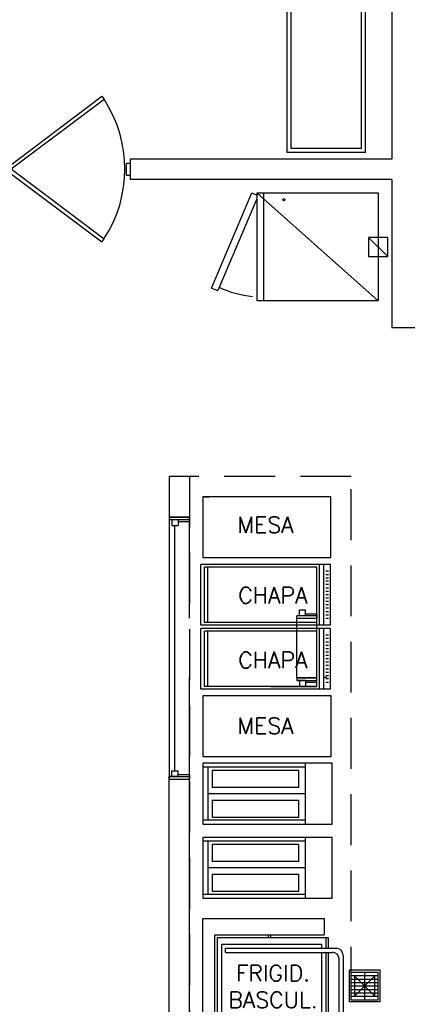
# Model space of a CAD drawing. Header units: millimetres. Extents: x 335 to 739275, y -1 to 84.
# Tile 43 of 71: x 370.4 to 374.21, y 27.09 to 36.77. Entities that reach past the tile are written whole.
import ezdxf

# ---------------------------------------------------------------- set-up
doc = ezdxf.new("R2010")
doc.units = ezdxf.units.MM
doc.header["$MEASUREMENT"] = 0
doc.linetypes.add('Dashed', pattern=[0.75, 0.5, -0.25])
doc.styles.add('ROMANS', font='ROMANS')

msp = doc.modelspace()

# ---------------------------------------------------------------- linework, layer by layer
at = {"color": 7}
for p, q in [((374.0577, 42.6957), (374.0577, 35.3977)), ((373.0287, 35.4647), (373.0287, 37.5867)), ((373.0687, 35.5047), (373.0687, 37.5867)), ((373.7597, 35.5047), (373.7597, 37.5867)), ((373.7987, 35.4647), (373.7987, 37.5867)), ((373.7987, 35.4647), (373.0287, 35.4647)), ((373.7597, 35.5047), (373.0687, 35.5047)), ((371.4477, 35.2377), (371.4477, 35.3597)), ((371.4477, 35.3597), (371.4837, 35.3597)), ((374.0577, 35.3977), (371.4837, 35.3977)), ((371.4837, 35.3977), (371.4837, 35.1987)), ((371.4837, 35.3597), (371.4837, 35.2377)), ((371.4837, 35.2377), (371.4477, 35.2377)), ((374.0577, 35.1987), (371.4837, 35.1987)), ((374.0577, 35.1987), (374.0577, 33.7417)), ((372.2847, 34.1297), (372.6827, 35.0667)), ((372.6827, 35.0667), (372.7307, 35.0457)), ((372.7307, 35.0667), (373.9247, 35.0667)), ((372.7307, 35.0667), (372.7307, 34.0047)), ((373.9247, 34.0047), (372.7307, 35.0667)), ((373.9247, 35.0667), (373.9247, 34.0047)), ((373.8307, 34.6287), (374.0187, 34.4427)), ((372.2847, 34.1297), (372.3477, 34.1057)), ((373.9247, 34.0047), (372.7307, 34.0047)), ((374.0577, 33.7417), (374.5247, 33.7417)), ((371.8667, 32.2757), (371.8667, 31.8777)), ((372.0677, 32.2757), (371.8667, 32.2757)), ((372.0677, 32.2757), (372.0677, 31.8777)), ((371.8667, 31.8777), (372.0677, 31.8777)), ((371.8667, 31.8777), (371.8667, 31.8517)), ((372.0677, 31.8777), (371.8667, 31.8777)), ((371.8667, 31.8777), (371.8667, 30.2867)), ((372.0677, 31.8347), (372.0677, 31.8777)), ((372.0677, 30.8827), (372.0677, 31.8777)), ((371.9547, 31.8517), (371.8667, 31.8517)), ((372.0677, 31.8517), (371.8667, 31.8517)), ((371.8937, 31.8517), (371.8937, 31.7937)), ((371.8937, 31.7937), (371.9547, 31.7937)), ((371.9247, 30.9657), (371.9247, 31.7937)), ((371.9547, 31.8517), (371.9547, 31.7937)), ((371.9547, 31.8347), (372.0677, 31.8347)), ((373.4537, 31.4127), (372.1797, 31.4127)), ((372.1797, 30.8157), (372.1797, 31.4127)), ((373.3217, 31.3857), (372.2147, 31.3857)), ((372.2147, 30.8427), (372.2147, 31.3857)), ((372.2477, 30.8427), (372.2477, 31.3857)), ((373.3217, 30.8427), (373.3217, 31.3857)), ((373.3477, 30.8157), (373.3477, 31.4127)), ((373.3887, 30.8157), (373.3887, 31.4127)), ((373.4537, 30.8157), (373.4537, 31.4127)), ((373.4347, 31.3477), (373.4087, 31.3477)), ((373.4347, 31.3117), (373.4087, 31.3117)), ((373.4347, 31.2787), (373.4087, 31.2787)), ((373.4347, 31.2467), (373.4087, 31.2467)), ((373.4347, 31.2137), (373.4087, 31.2137)), ((373.4347, 31.1787), (373.4087, 31.1787)), ((373.4347, 31.1457), (373.4087, 31.1457)), ((373.4347, 31.1137), (373.4087, 31.1137)), ((373.4347, 31.0817), (373.4087, 31.0817)), ((373.4347, 31.0467), (373.4087, 31.0467)), ((373.4347, 31.0137), (373.4087, 31.0137)), ((371.9247, 29.3837), (371.9247, 30.9657)), ((373.2077, 30.9067), (373.1237, 30.9067)), ((373.1237, 30.8827), (373.1237, 30.9067)), ((373.3217, 30.9067), (373.1237, 30.9067)), ((373.1507, 30.9657), (373.2077, 30.9657)), ((373.1507, 30.9067), (373.1507, 30.9657)), ((373.2077, 30.9067), (373.2077, 30.9657)), ((373.3217, 30.9237), (373.2077, 30.9237)), ((373.3217, 30.9237), (373.3217, 30.8827)), ((373.4347, 30.9817), (373.4087, 30.9817)), ((373.4347, 30.9467), (373.4087, 30.9467)), ((373.4347, 30.9137), (373.4087, 30.9137)), ((373.4537, 30.8157), (372.1797, 30.8157)), ((373.3217, 30.8427), (372.2147, 30.8427)), ((373.1237, 30.8827), (373.3217, 30.8827)), ((373.1237, 30.2957), (373.1237, 30.8827)), ((373.3217, 30.2957), (373.3217, 30.8827)), ((373.4347, 30.8807), (373.4087, 30.8807)), ((373.4537, 30.7837), (372.1797, 30.7837)), ((372.1797, 30.1857), (372.1797, 30.7837)), ((373.3217, 30.7567), (372.2147, 30.7567)), ((372.2147, 30.2117), (372.2147, 30.7567)), ((372.2477, 30.2117), (372.2477, 30.7567)), ((373.3217, 30.2117), (373.3217, 30.7567)), ((373.3477, 30.1857), (373.3477, 30.7837)), ((373.3887, 30.1857), (373.3887, 30.7837)), ((373.4347, 30.7167), (373.4087, 30.7167)), ((373.4537, 30.1857), (373.4537, 30.7837)), ((373.4347, 30.6837), (373.4087, 30.6837)), ((373.4347, 30.6487), (373.4087, 30.6487)), ((373.4347, 30.6157), (373.4087, 30.6157)), ((373.4347, 30.5837), (373.4087, 30.5837)), ((373.4347, 30.5497), (373.4087, 30.5497)), ((373.4347, 30.5157), (373.4087, 30.5157)), ((373.4347, 30.4827), (373.4087, 30.4827)), ((373.4347, 30.4507), (373.4087, 30.4507)), ((373.4347, 30.4177), (373.4087, 30.4177)), ((373.4347, 30.3827), (373.4087, 30.3827)), ((373.4347, 30.3497), (373.4087, 30.3497)), ((373.4347, 30.3177), (373.4087, 30.3177)), ((371.8667, 30.2957), (371.8667, 29.3007)), ((372.0677, 29.3007), (372.0677, 30.2957)), ((373.1237, 30.2957), (373.3217, 30.2957)), ((373.1237, 30.2957), (373.1237, 30.2707)), ((373.3217, 30.2957), (373.1237, 30.2957)), ((373.2077, 30.2707), (373.1237, 30.2707)), ((373.1237, 30.2707), (373.3217, 30.2707)), ((373.1507, 30.2707), (373.1507, 30.2117)), ((373.2077, 30.2707), (373.2077, 30.2117)), ((373.2077, 30.2537), (373.3217, 30.2537)), ((373.3217, 30.2537), (373.3217, 30.2957)), ((373.3847, 30.3037), (373.4207, 30.3037)), ((373.4347, 30.2857), (373.4087, 30.2857)), ((373.4347, 30.2507), (373.4087, 30.2507)), ((373.4537, 30.1857), (372.1797, 30.1857)), ((373.3217, 30.2117), (372.2147, 30.2117)), ((372.8687, 30.2117), (373.2577, 30.2117)), ((373.1507, 30.2117), (373.2077, 30.2117)), ((373.4727, 29.4577), (372.1987, 29.4577)), ((372.1987, 29.4577), (372.1987, 28.8587)), ((373.2097, 28.8587), (373.2097, 29.4577)), ((373.4727, 28.8587), (373.4727, 29.4577)), ((371.8937, 29.3837), (371.9547, 29.3837)), ((371.8937, 29.3257), (371.8937, 29.3837)), ((371.9547, 29.3257), (371.9547, 29.3837)), ((373.2097, 29.4197), (372.1987, 29.4197)), ((372.2487, 29.4197), (372.2487, 28.9007)), ((373.1447, 29.3857), (372.2917, 29.3857)), ((372.2917, 29.3857), (372.2917, 29.2197)), ((373.1447, 29.2197), (373.1447, 29.3857)), ((371.9547, 29.3257), (371.8667, 29.3257)), ((371.8667, 29.3007), (371.8667, 29.3257)), ((371.8667, 29.3257), (372.0677, 29.3257)), ((371.8667, 26.3647), (371.8667, 29.3007)), ((371.8667, 29.3007), (372.0677, 29.3007)), ((372.0677, 29.3427), (371.9547, 29.3427)), ((372.0677, 29.3427), (372.0677, 29.3007)), ((372.0677, 26.3647), (372.0677, 29.3007)), ((373.2097, 29.1567), (372.2487, 29.1567)), ((373.1447, 29.2197), (372.2917, 29.2197)), ((372.2917, 29.0937), (373.1447, 29.0937)), ((372.2917, 29.0937), (372.2917, 28.9277)), ((373.1447, 28.9277), (373.1447, 29.0937)), ((372.1987, 28.9007), (373.2097, 28.9007)), ((372.2917, 28.9277), (373.1447, 28.9277)), ((372.1987, 28.8587), (373.4727, 28.8587)), ((373.4727, 28.7257), (372.1987, 28.7257)), ((372.1987, 28.7257), (372.1987, 28.1297)), ((373.2097, 28.6897), (372.1987, 28.6897)), ((372.2487, 28.6897), (372.2487, 28.1687)), ((373.2097, 28.1297), (373.2097, 28.7257)), ((373.4727, 28.1297), (373.4727, 28.7257)), ((373.1447, 28.6577), (372.2917, 28.6577)), ((372.2917, 28.6577), (372.2917, 28.4917)), ((373.1447, 28.4917), (373.1447, 28.6577)), ((373.1447, 28.4917), (372.2917, 28.4917)), ((373.2097, 28.4277), (372.2487, 28.4277)), ((372.2917, 28.3647), (373.1447, 28.3647)), ((372.2917, 28.3647), (372.2917, 28.1997)), ((373.1447, 28.1997), (373.1447, 28.3647)), ((372.2917, 28.1997), (373.1447, 28.1997)), ((372.1987, 28.1687), (373.2097, 28.1687)), ((372.1987, 28.1297), (373.4727, 28.1297)), ((372.1997, 26.6037), (372.1997, 27.9297)), ((372.1997, 27.9297), (373.3937, 27.9297)), ((373.3937, 27.9297), (373.3937, 27.7707)), ((372.3187, 26.7627), (372.3187, 27.7707)), ((372.3187, 27.7707), (373.3937, 27.7707)), ((372.3447, 26.7887), (372.3447, 27.7437)), ((372.3447, 27.7437), (373.4327, 27.7437)), ((372.8437, 27.7437), (372.8437, 27.7707)), ((372.8697, 27.7437), (372.8697, 27.7707)), ((373.4087, 27.7437), (373.4087, 27.6387)), ((373.4327, 27.7437), (373.4327, 27.6387)), ((372.3857, 27.6767), (373.3677, 27.6767)), ((372.3857, 26.8547), (372.3857, 27.6767)), ((372.4237, 27.6387), (373.5127, 27.6387)), ((372.4237, 27.5967), (372.4237, 27.6387)), ((373.3677, 27.6767), (373.3677, 27.6387)), ((372.4237, 27.5967), (373.4737, 27.5967)), ((373.3677, 27.5967), (373.3677, 26.9337)), ((373.4087, 27.5967), (373.4087, 26.9337)), ((373.4327, 27.5967), (373.4327, 26.9337)), ((373.5387, 27.5317), (373.5387, 27.0017)), ((373.5797, 27.5707), (373.5797, 26.9597)), ((373.6397, 27.4207), (373.6397, 27.1107)), ((373.9427, 27.4207), (373.6397, 27.4207)), ((373.9427, 27.1107), (373.9427, 27.4207)), ((373.6597, 27.4007), (373.9247, 27.4007)), ((373.6597, 27.1297), (373.6597, 27.4007)), ((373.6597, 27.3677), (373.9247, 27.3677)), ((373.6597, 27.3337), (373.9247, 27.3337)), ((373.8917, 27.1657), (373.6917, 27.3657)), ((373.6917, 27.1657), (373.8917, 27.3657)), ((373.7917, 27.1297), (373.7917, 27.4007)), ((373.9247, 27.1297), (373.9247, 27.4007)), ((373.6597, 27.3007), (373.9247, 27.3007)), ((373.6597, 27.2667), (373.9247, 27.2667)), ((373.6597, 27.2307), (373.9247, 27.2307)), ((373.6597, 27.1987), (373.9247, 27.1987)), ((373.6597, 27.1647), (373.9247, 27.1647)), ((373.6597, 27.1297), (373.9247, 27.1297)), ((373.9427, 27.1107), (373.6397, 27.1107))]:
    msp.add_line(p, q, dxfattribs=at)
at = {"color": 7, "linetype": 'Continuous'}
for p, q in [((372.7957, 35.0667), (372.7957, 34.0047)), ((372.7307, 35.0097), (372.3477, 34.1057)), ((372.2147, 32.0767), (372.2627, 32.0767)), ((373.2577, 30.2117), (373.3217, 30.2117))]:
    msp.add_line(p, q, dxfattribs=at)
for points in [[(371.2057, 36.0167), (371.2277, 35.9857), (370.2727, 35.2697), (370.2507, 35.2977), (371.2057, 36.0167)], [(371.2057, 34.5837), (371.2277, 34.6117), (370.2727, 35.3287), (370.2507, 35.3007), (371.2057, 34.5837)]]:
    msp.add_lwpolyline(points, close=True, dxfattribs=at)
at = {"color": 7}
for points in [[(374.0187, 34.4427), (374.0187, 34.6287), (373.8307, 34.6287), (373.8307, 34.4427), (374.0187, 34.4427)], [(373.6917, 27.3657), (373.6917, 27.1657), (373.8917, 27.1657), (373.8917, 27.3657), (373.6917, 27.3657)]]:
    msp.add_lwpolyline(points, close=True, dxfattribs=at)
at = {"color": 7, "linetype": 'Dashed'}
msp.add_lwpolyline([(372.0677, 32.2757), (372.0677, 26.4027), (373.6597, 26.4027), (373.6597, 32.2757), (372.0677, 32.2757)], dxfattribs=at)
at = {"color": 7}
for points in [[(372.1997, 32.0767), (372.1997, 31.4797), (373.4587, 31.4797), (373.4587, 32.0767), (372.1997, 32.0767)], [(372.1997, 30.1197), (372.1997, 29.5217), (373.4617, 29.5217), (373.4617, 30.1197), (372.1997, 30.1197)]]:
    msp.add_lwpolyline(points, dxfattribs=at)
msp.add_circle((372.9957, 34.9997), 0.00995, dxfattribs=at)
at = {"color": 7, "linetype": 'Continuous'}
for centre, radius, start, end in [((370.1847, 35.3007), 1.2477, 326.595, 33.3687), ((372.7877, 35.0517), 1.0083, 244.917, 264.221)]:
    msp.add_arc(centre, radius, start, end, dxfattribs=at)
at = {"color": 7}
for centre in [(373.5127, 27.5707), (373.4737, 27.5317)]:
    msp.add_arc(centre, 0.0663, 0, 90, dxfattribs=at)

# ---------------------------------------------------------------- texts
at = {"color": 7, "char_height": 0.1592, "attachment_point": 8, "line_spacing_factor": 0.798, "style": 'ROMANS'}
for s, insert, width in [('MESA', (372.8167, 31.7223), 1.212983), ('CHAPA', (372.8887, 31.0293), 1.501066), ('CHAPA', (372.8887, 30.3923), 1.501066), ('MESA', (372.8167, 29.7453), 1.212983), ('FRIGID.', (372.8897, 27.3133), 1.561715), ('BASCUL.', (372.8897, 27.0503), 1.895286)]:
    msp.add_mtext(s, dxfattribs=dict(at, insert=insert, width=width))

doc.saveas('drawing.dxf')
